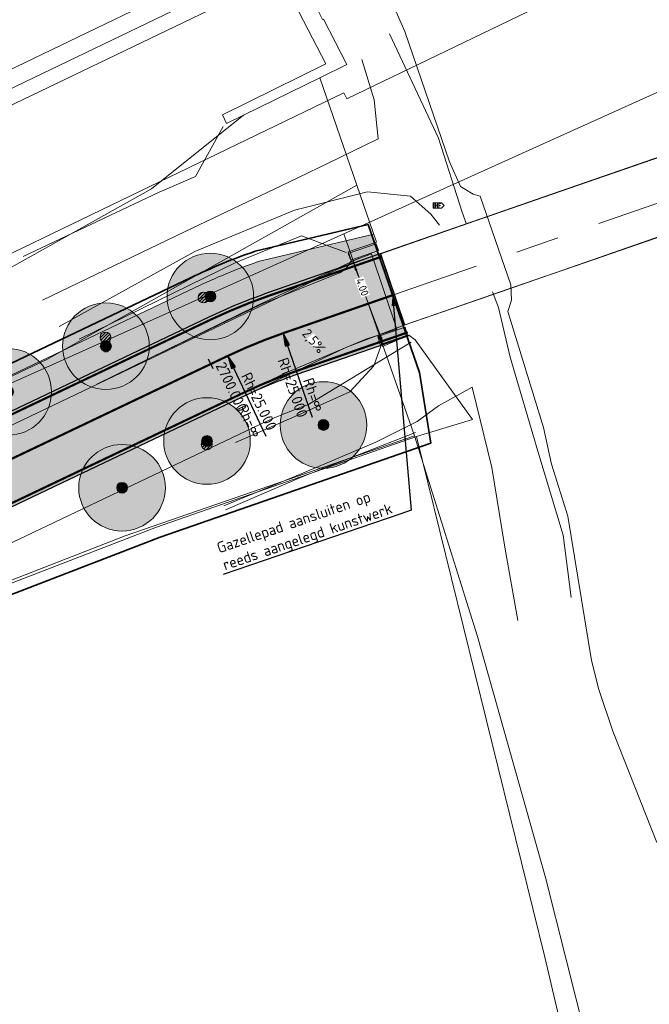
# Model space of a CAD drawing. Header units: metres. Extents: x 163543 to 168130, y 402678 to 405437.
# Tile 173 of 256: x 165169 to 165198, y 403719 to 403764. Entities that reach past the tile are written whole.
import ezdxf
from ezdxf import colors
from ezdxf.entities.mleader import LeaderData, LeaderLine
from ezdxf.math import Vec2, Vec3

# ---------------------------------------------------------------- set-up
doc = ezdxf.new("R2010")
doc.units = ezdxf.units.M
doc.linetypes.add('X-CA190022.004-UO-ALM_Assen$0$AM-AS', pattern=[16, 10, -2, 2, -2])
doc.linetypes.add('X-CA190022.004-UO-DWM_Snelfietsroute$0$1-2', pattern=[3, 0, -2, 1])
doc.layers.get('0').update_dxf_attribs({"lineweight": 25})
for name, color, linetype, lineweight in [('X-CA190022.004-UO-ALM_Assen$0$N-WE-AM-AS_WEG-G', 10, 'X-CA190022.004-UO-ALM_Assen$0$AM-AS', 25), ('X-CA190022.004-UO-ALM_Assen$0$N-WE-AM-KILOMETRERING-T25', 7, 'Continuous', 25), ('X-CA190022.004-UO-ALM_Assen$0$N-WE-AM-TANGENTPUNT-T25', 7, 'Continuous', 25), ('X-CA190022.004-UO-BGT_Ondergrond$0$GE_006_Watergrens_Grens_GEM', 253, 'Continuous', 9), ('X-CA190022.004-UO-BGT_Ondergrond$0$GE_251_SPRTrein_as_Lijn_GEM', 253, 'Continuous', 9), ('X-CA190022.004-UO-BGT_Ondergrond$0$GE_316_WGDFietspad_Vlak_GEM', 253, 'Continuous', 9), ('X-CA190022.004-UO-BGT_Ondergrond$0$GE_367_OWGBerm_groenvoorziening_grasenk_GEM', 253, 'Continuous', 9), ('X-CA190022.004-UO-BGT_Ondergrond$0$GE_471_BTDBouwland_Vlak_GEM', 253, 'Continuous', 9), ('X-CA190022.004-UO-BGT_Ondergrond$0$GE_479_BTDGroenvoorziening_grasenkruida_GEM', 253, 'Continuous', 9), ('X-CA190022.004-UO-BGT_Ondergrond$0$GE_504_WTDWaterloop_sloot_Vlak_GEM', 253, 'Continuous', 9), ('X-CA190022.004-UO-BGT_Ondergrond$0$GE_523_WTDGreppel_drogesloot_Vlak_GEM', 253, 'Continuous', 9), ('X-CA190022.004-UO-BGT_Ondergrond$0$GE_541_OWTOever_slootkant_Vlak_GEM', 253, 'Continuous', 9), ('X-CA190022.004-UO-BGT_Ondergrond$0$GE_701_OBDOverbrugging_dek_Vlak_GEM', 253, 'Continuous', 9), ('X-CA190022.004-UO-BGT_Ondergrond$0$GE_702_OBDOverbrugging_landhoofd_Vlak_GEM', 253, 'Continuous', 9), ('X-CA190022.004-UO-DTM inmeting_v0.1$0$B-ME-KW-KUNSTWERK_BRUG_FIETSBRUG-G', 170, 'Continuous', 18), ('X-CA190022.004-UO-DTM inmeting_v0.1$0$B-WE-GR-BOOM-S', 246, 'Continuous', 0), ('X-CA190022.004-UO-DTM inmeting_v0.1$0$B-WE-GW-TALUD_KRUIN-G', 246, 'Continuous', 0), ('X-CA190022.004-UO-DTM inmeting_v0.1$0$B-WE-GW-TALUD_TEEN-G', 246, 'Continuous', 0), ('X-CA190022.004-UO-DTM inmeting_v0.1$0$B-WE-GW-WATERGANG_BODEM-G', 246, 'Continuous', 0), ('X-CA190022.004-UO-DTM inmeting_v0.1$0$B-WE-IE-TERREINAFSCHEIDING_KUNSTMATIG_RASTERHEKWERK-G', 246, 'X-CA190022.004-UO-DTM inmeting_v0.1$0$IE-TERREINAFSCHEIDING-KUNSTMATIG-OPEN', 0), ('X-CA190022.004-UO-DTM inmeting_v0.1$0$B-WE-VH-VERHARDING_ASFALT-G', 246, 'Continuous', 0), ('X-CA190022.004-UO-DTM inmeting_v0.1$0$B-WE-VH-VERHARDING_BETON-G', 246, 'Continuous', 0), ('X-CA190022.004-UO-DTM inmeting_v0.1$0$B-XX-AL-INFORMATIEBORD-S', 246, 'Continuous', 0), ('X-CA190022.004-UO-DTM inmeting_v0.1$0$wegmeubilair', 246, 'Continuous', 0), ('X-CA190022.004-UO-DWM_Beplanting$0$B-WE-GR-BOOM-S AFKOMSTIG UIT BGT', 252, 'Continuous', 0), ('X-CA190022.004-UO-DWM_Beplanting$0$N-GV-GR-BOOM_SOLITAIR-G', 92, 'Continuous', 18), ('X-CA190022.004-UO-DWM_Beplanting$0$N-WE-GR-BOOM-S', 90, 'Continuous', 18), ('X-CA190022.004-UO-DWM_Snelfietsroute$0$N-WE-GW-BERM-G', 90, 'Continuous', 18), ('X-CA190022.004-UO-DWM_Snelfietsroute$0$N-WE-VH-KANTVERHARDING-G', 210, 'Continuous', 25), ('X-CA190022.004-UO-DWM_Snelfietsroute$0$N-WE-VW-MARKERING_LANGS_STREEP_12-G', 7, 'X-CA190022.004-UO-DWM_Snelfietsroute$0$1-2', 35), ('X-CA190022.004-UO-DWM_Snelfietsroute$0$N-WE-VW-MARKERING_LANGS_STREEP_DOORGETROKKEN_010-G', 7, 'Continuous', 0), ('X-CA190022.004-UO-GZM_Werkgrens_v0.2$0$N-WE-KG-GRENS_SYSTEEMGRENS-G', 7, 'X-CA190022.004-UO-GZM_Werkgrens_v0.2$0$KG-OG', 35), ('X-CA190022.004-UO-KAD_Percelen$0$B-WE-KG-GRENS_PERCEEL-GV', 150, 'Continuous', 9), ('X-CA190022.004-UO-TXT_Tekst 1op200$0$N-WE-VH-VERKANTING-G', 7, 'Continuous', 35), ('X-CA190022.004-UO-TXT_Tekst 1op200$0$N-WE-VH-VERKANTING-T18', 7, 'Continuous', 18), ('X-CA190022.004-UO-TXT_Tekst 1op200$0$X-XX-AL-AANKLEDING-M', 7, 'Continuous', 18), ('X-CA190022.004-UO-TXT_Tekst 1op200$0$X-XX-AL-T25- LEADER BOVENGRONDSE INFRA', 7, 'Continuous', 25)]:
    doc.layers.add(name, color=color, linetype=linetype, lineweight=lineweight)
doc.layers.add('X-CA190022.004-UO-ARC_Arcering$0$N-GV-GR-GRAS-A-200 GRASMENGSEL M1', color=62, linetype='Continuous', lineweight=18, transparency=0.5)
doc.layers.add('X-CA190022.004-UO-ARC_Arcering$0$N-WE-VH-VERHARDING_ASFALT_ROOD-A', color=232, linetype='Continuous', lineweight=0, transparency=0.5)
doc.layers.add('X-CA190022.004-UO-DWM_Beplanting$0$B-WE-GR-BOOM-S AFKOMSTIG UIT BOMENBESTAND GEMEENTE', color=252, linetype='Continuous')
doc.layers.add('X-CA190022.004-UO-DWM_Beplanting$0$N-GV-GR-GRAS-A-200', color=7, linetype='Continuous')
doc.styles.add('X-CA190022.004-UO-ALM_Assen$0$NLCS-ISO', font='NLCS-ISO.ttf')
doc.styles.add('X-CA190022.004-UO-TXT_Tekst 1op200$0$NLCS-ISO-M200-T18', font='NLCS-ISO.ttf', dxfattribs={"height": 0.36})
doc.styles.add('X-CA190022.004-UO-TXT_Tekst 1op200$0$NLCS-ISO-M200-T25', font='NLCS-ISO.ttf', dxfattribs={"height": 0.5})
doc.styles.add('X-CA190022.004-UO-TXT_Tekst 1op200$0$NLCS-ISO-M500-T18', font='NLCS-ISO.ttf', dxfattribs={"height": 0.9})
doc.linetypes.add('X-CA190022.004-UO-DTM inmeting_v0.1$0$IE-TERREINAFSCHEIDING-KUNSTMATIG-OPEN', pattern='A,7,-1.5,[67,NLCS.SHX,S=0.75,R=0,X=0,Y=0],-1.5', length=10)
doc.linetypes.add('X-CA190022.004-UO-GZM_Werkgrens_v0.2$0$KG-OG', pattern='A,5.5,-1.5,[2,NLCS.SHX,S=0.5,R=0,X=0,Y=0],-1.5', length=8.5)
doc.dimstyles.new('X-CA190022.004-UO-TXT_Tekst 1op200$0$NLCS-M200-T18-PIJL_L2_H1', dxfattribs={"dimscale": 0.2, "dimtxt": 2.5, "dimasz": 1.8, "dimexe": 2, "dimexo": 2, "dimgap": 0.7, "dimtad": 1, "dimzin": 0, "dimdsep": 46, "dimtxsty": 'X-CA190022.004-UO-TXT_Tekst 1op200$0$NLCS-ISO-M200-T18', "dimcen": 0, "dimdle": 2, "dimclrd": 256, "dimclre": 256, "dimclrt": 10, "dimadec": 1, "dimazin": 0, "dimtfac": 1, "dimtdec": 3, "dimtofl": 0, "dimtmove": 0, "dimatfit": 3, "dimfxl": 2, "dimfxlon": 1, "dimtfillclr": 256, "dimtolj": 1, "dimtzin": 0, "dimlwd": -1, "dimlwe": -1, "dimarcsym": 0})

# ---------------------------------------------------------------- blocks, each defined once
blk = doc.blocks.new('X-CA190022.004-UO-DTM inmeting_v0.1$0$boom')
h = blk.add_hatch()
h.set_pattern_fill('ANSI31', color=256, scale=0.13)
h.paths.add_polyline_path([(-1, 0, 1), (1, 0, 1)])
blk.add_circle((0, 0), 1)
blk = doc.blocks.new('X-CA190022.004-UO-DTM inmeting_v0.1$0$Brouwers informatiebord')
at = {"layer": 'X-CA190022.004-UO-DTM inmeting_v0.1$0$wegmeubilair', "color": 141}
for p, q in [((-0.56, 0.37), (-0.56, -0.38)), ((-0.33, -0.38), (-0.33, 0.37)), ((-0.33, 0.37), (0.04, -0.38)), ((0.04, -0.38), (0.04, 0.37)), ((0.28, 0.37), (0.28, -0.38)), ((0.28, 0.37), (0.64, 0.37)), ((0.28, 0), (0.58, 0))]:
    blk.add_line(p, q, dxfattribs=at)
blk.add_lwpolyline([(-0.76, -0.5), (0.74, -0.5), (1.24, 0), (0.74, 0.5), (-0.76, 0.5), (-0.76, -0.5)], dxfattribs=at)
blk = doc.blocks.new('X-CA190022.004-UO-DWM_Beplanting$0$SGR-BOOM_01-SO')
at = {"linetype": 'ByBlock', "lineweight": 18}
h = blk.add_hatch(color=0, dxfattribs=at)
h.dxf.hatch_style = 1
edge = h.paths.add_edge_path()
edge.add_arc((0, 0), 0.25, 0, 360)
at = {"color": 0, "linetype": 'ByBlock', "lineweight": 18}
for radius in [2, 0.25]:
    blk.add_circle((0, 0), radius, dxfattribs=at)
blk = doc.blocks.new('X-CA190022.004-UO-DWM_Beplanting$0$IMGEOBoom')
at = {"transparency": 33554457}
h = blk.add_hatch(color=256, dxfattribs=at)
h.dxf.hatch_style = 1
edge = h.paths.add_edge_path()
edge.add_arc((0, 0), 100, 0, 360)
edge = h.paths.add_edge_path(flags=17)
edge.add_arc((0, 0), 12.5, 0, 360)
h = blk.add_hatch()
h.set_pattern_fill('ANGLE', color=256)
h.set_pattern_definition([(0, (0, 0), (0, 6.985), [5.08, -1.905]), (90, (0, 0), (-6.985, 4e-16), [5.08, -1.905])])
edge = h.paths.add_edge_path(flags=17)
edge.add_arc((0, 0), 12.5, 0, 360)
at = {"layer": 'X-CA190022.004-UO-DWM_Beplanting$0$N-GV-GR-GRAS-A-200'}
h = blk.add_hatch(color=256, dxfattribs=at)
h.dxf.hatch_style = 1
edge = h.paths.add_edge_path(flags=17)
edge.add_arc((0, 0), 12.5, 0, 360)
at = {"xscale": 50, "yscale": 50, "zscale": 50}
blk.add_blockref('X-CA190022.004-UO-DWM_Beplanting$0$SGR-BOOM_01-SO', (0, 0), dxfattribs=at)
blk = doc.blocks.new('X-CA190022.004-UO-DWM_Beplanting$0$sfr nieuwe boom')
at = {"layer": 'X-CA190022.004-UO-DWM_Beplanting$0$N-GV-GR-BOOM_SOLITAIR-G', "transparency": 33554470}
h = blk.add_hatch(color=256, dxfattribs=at)
h.dxf.hatch_style = 1
edge = h.paths.add_edge_path()
edge.add_arc((0, 0), 2, 0, 360)
at = {"layer": 'X-CA190022.004-UO-DWM_Beplanting$0$N-GV-GR-BOOM_SOLITAIR-G'}
h = blk.add_hatch(color=256, dxfattribs=at)
h.dxf.hatch_style = 1
edge = h.paths.add_edge_path()
edge.add_arc((0, 0), 0.25, 0, 360)
for radius in [2, 0.25]:
    blk.add_circle((0, 0), radius, dxfattribs=at)
blk = doc.blocks.new('X-CA190022.004-UO-ALM_Assen$0$SVH-RANDVERHARDING-SO')
at = {"color": 0}
for p, q in [((-0.6, 3.5), (0.6, 3.5)), ((0, 0), (-0.6, 3.5)), ((-0.4, 3.5), (0.4, 3.5)), ((0, 0.7), (-0.4, 3.5)), ((-0.2, 3.5), (0.2, 3.5)), ((0, 1.75), (-0.2, 3.5)), ((0.6, 3.5), (0, 0)), ((0.4, 3.5), (0, 0.7)), ((0.2, 3.5), (0, 1.75))]:
    blk.add_line(p, q, dxfattribs=at)
blk = doc.blocks.new('*D850')
at = {"layer": 'X-CA190022.004-UO-TXT_Tekst 1op200$0$X-XX-AL-AANKLEDING-M', "transparency": 16777216}
for p, q in [((165184.577, 403753.145), (165184.201, 403753.006)), ((165184.701, 403752.807), (165184.795, 403752.553)), ((165185.836, 403749.73), (165185.178, 403751.514)), ((165185.961, 403749.392), (165185.586, 403749.253))]:
    blk.add_line(p, q, dxfattribs=at)
blk.add_solid([(165185.893, 403749.75), (165185.78, 403749.709), (165185.961, 403749.392)], dxfattribs=at)
at = {"layer": 'X-CA190022.004-UO-TXT_Tekst 1op200$0$X-XX-AL-AANKLEDING-M', "transparency": 16777216, "insert": (165184.986, 403752.034), "char_height": 0.36, "attachment_point": 5, "rotation": 290.2508, "style": 'X-CA190022.004-UO-TXT_Tekst 1op200$0$NLCS-ISO-M200-T18', "bg_fill": 3, "box_fill_scale": 1.1, "bg_fill_color": 256, "bg_fill_true_color": 13158600, "bg_fill_transparency": 0}
blk.add_mtext('\\A1;4.00', dxfattribs=at)
at = {"layer": 'X-CA190022.004-UO-TXT_Tekst 1op200$0$X-XX-AL-AANKLEDING-M', "transparency": 16777216}
blk.add_solid([(165184.757, 403752.828), (165184.645, 403752.786), (165184.577, 403753.145)], dxfattribs=at)
blk = doc.blocks.new('*U126')
blk.add_solid([(2.5, 0.9), (2.5, 0), (-1.457, 0)])

msp = doc.modelspace()

# ---------------------------------------------------------------- hatches: boundary and pattern name
at = {"layer": 'X-CA190022.004-UO-ARC_Arcering$0$N-GV-GR-GRAS-A-200 GRASMENGSEL M1'}
h = msp.add_hatch(dxfattribs=at)
h.set_pattern_fill('AGR-GRAS_02-SO', color=256, scale=0.1, pattern_type=2)
h.set_pattern_definition([(0, (0, 0), (1, 1), [0.25, -0.75]), (0, (0.55, 0.6), (1, 1), [0.25, -0.75]), (90, (0.1, 0.35), (-1, 1), [0.25, -0.75]), (90, (0.5, 0.7), (-1, 1), [0.25, -0.75]), (45, (0.2, 0.7), (0, 1), [0.25, -1.164213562]), (135, (0.55, 0), (-1, 0), [0.25, -1.164213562]), (26.5650512, (0.25, 0.3), (1, 4e-10), [0.25, -1.986067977]), (26.5650512, (0.7, 0.8), (1, 4e-10), [0.25, -1.986067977]), (63.43494882, (0.7, 0), (5e-11, 1), [0.25, -1.986067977]), (63.43494882, (0.25, 0.45), (5e-11, 1), [0.25, -1.986067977]), (63.43494882, (0.6, 0.2), (5e-11, 1), [0.25, -1.986067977]), (116.5650512, (0, 0.55), (-4e-10, 1), [0.25, -1.986067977]), (153.43494882, (0.2, 0.15), (-1, 5e-11), [0.25, -1.986067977])])
h.paths.add_polyline_path([(165052.178, 403690.365), (165120.562, 403723.337), (165177.912, 403750.66, -0.027628), (165180.67, 403751.792), (165185.737, 403753.551), (165185.423, 403754.457), (165180.178, 403753.209, 0.027628), (165177.266, 403752.014), (165119.914, 403724.69), (165051.526, 403691.716), (164927.835, 403632.076), (164894.694, 403616.096), (164821.894, 403580.995, 0.136189), (164810.434, 403570.944, -0.043517), (164808.123, 403568.009), (164809.216, 403566.982, 0.043517), (164811.688, 403570.122, -0.136189), (164822.545, 403579.644), (164895.346, 403614.745), (164928.487, 403630.725)])
at = {"layer": 'X-CA190022.004-UO-ARC_Arcering$0$N-WE-VH-VERHARDING_ASFALT_ROOD-A'}
h = msp.add_hatch(color=256, dxfattribs=at)
h.dxf.hatch_style = 1
h.paths.add_polyline_path([(165179.632, 403747.049, -0.027628), (165181.982, 403748.013), (165187.049, 403749.772), (165185.737, 403753.551), (165180.67, 403751.792, 0.027628), (165177.912, 403750.66), (165163.758, 403743.917), (165165.479, 403740.306)])

# ---------------------------------------------------------------- linework, layer by layer
at = {"layer": 'X-CA190022.004-UO-ALM_Assen$0$N-WE-AM-AS_WEG-G', "linetype": 'X-CA190022.004-UO-ALM_Assen$0$AM-AS', "lineweight": 18, "flags": 128}
msp.add_lwpolyline([(163996.334, 403048.708), (164190.428, 403269.702, -0.042486), (164203.13, 403281.901, -0.059508), (164394.91, 403402.509, 0.004627), (164427.609, 403418.376, -0.157573), (164448.898, 403421.56, 0.154381), (164469.795, 403424.552), (164600.315, 403487.369, -0.209691), (164620.389, 403488.075, 0.209331), (164640.431, 403488.767), (164764.018, 403548.037, -0.149301), (164778.457, 403550.23, 0.1997), (164797.071, 403554.955), (164807.437, 403562.718, 0.087199), (164813.361, 403569.026, -0.136187), (164823.414, 403577.842), (165121.427, 403721.534), (165178.772, 403748.854, -0.027628), (165181.326, 403749.902), (165206.702, 403758.712, -0.228175), (165222.216, 403756.927, 0.262526), (165239.877, 403756.048), (165316.357, 403794.295, -0.002956), (165321.66, 403796.908), (165454.676, 403861.474, 0.23372), (165465.542, 403875.483), (165466.039, 403877.93, -0.138247), (165476.467, 403898.194), (165483.323, 403905.54), (165502.013, 403925.318, 0.002701), (165511.627, 403935.531), (165520.324, 403945.455), (165525.692, 403951.366), (165530.615, 403956.367, -0.067804), (165540.386, 403964.278), (165579.008, 403987.566, 0.233996), (165587.607, 404001.027, -0.257888), (165597.631, 404015.262), (165668.806, 404049.862, 0.124118), (165680.965, 404060.093), (165692.91, 404076.671, -0.330379), (165732.646, 404089.323, 0.184611), (165745.492, 404089.775), (165892.325, 404151.907, 0.025067), (165914.878, 404162.813, -0.010717), (165924.387, 404167.754), (166007.57, 404208.726, -0.019073), (166018.017, 404213.386, -0.104113), (166035.06, 404216.38), (166071.364, 404215.162, 0.120943), (166079.763, 404216.927), (166253.115, 404300.212, 0.13702), (166261.203, 404307.309, -0.137066), (166269.294, 404314.407), (166458.055, 404405.053, -0.054959), (166465.293, 404407.596), (166474.012, 404409.62, 0.055121), (166477.744, 404410.933), (166509.846, 404426.374, 0.067066), (166514.307, 404429.311, -0.067277), (166518.783, 404432.256), (166556.669, 404450.44, -0.017321), (166566.185, 404454.609, 0.016602), (166575.312, 404458.591), (166597.751, 404469.282, 0.132978), (166635.089, 404501.312, -0.040273), (166645.175, 404513.84), (166648.196, 404517.029, -0.072027), (166677.02, 404539.8), (166677.246, 404539.931, -0.089333), (166717.817, 404554.586), (166734.29, 404557.387, 0.162804), (166748.275, 404564.868, -0.09225), (166757.883, 404571.874), (166814.895, 404599.135, -0.032371), (166817.296, 404600.098), (166825.54, 404602.798, 0.083096), (166832.851, 404606.627, -0.051041), (166841.551, 404611.916), (166891.289, 404635.589, -0.108035), (166898.777, 404637.334), (166928.242, 404637.739, 0.209269), (166941.385, 404643.709, -0.026762), (166980.536, 404682.861, -0.026198), (167007.229, 404704.425, -0.019993), (167033.13, 404721.66), (167034.933, 404722.758, -0.028502), (167071.485, 404742.263), (167095.887, 404753.549, 0.061079), (167112.435, 404763.813, -0.01638), (167116.342, 404766.748), (167122.496, 404771.065, -0.093473), (167132.24, 404775.479), (167140.621, 404777.52, -0.056178), (167157.198, 404779.63), (167189.731, 404780.099, -0.091291), (167196.158, 404779.011), (167222.307, 404769.473, 0.203837), (167236.378, 404770.212, 0.017826), (167328.832, 404819.552), (167395.677, 404858.349, 0.031256), (167406.067, 404865.281), (167511.469, 404945.55)], format="xyb", dxfattribs=at)
at = {"layer": 'X-CA190022.004-UO-ALM_Assen$0$N-WE-AM-KILOMETRERING-T25', "linetype": 'Continuous', "lineweight": 25}
msp.add_line((165178.103, 403748.259), (165177.888, 403748.71), dxfattribs=at)
at = {"layer": 'X-CA190022.004-UO-ALM_Assen$0$N-WE-AM-TANGENTPUNT-T25', "linetype": 'Continuous', "lineweight": 25}
for p, q in [((165181.326, 403749.902), (165182.67, 403746.029)), ((165178.772, 403748.854), (165180.535, 403745.153))]:
    msp.add_line(p, q, dxfattribs=at)
at = {"layer": 'X-CA190022.004-UO-BGT_Ondergrond$0$GE_006_Watergrens_Grens_GEM'}
for p, q in [((165186.203, 403765.532), (165186.95, 403763.832)), ((165186.95, 403763.832), (165189.015, 403757.824)), ((165189.015, 403757.824), (165189.521, 403756.686)), ((165189.521, 403756.686), (165190.107, 403756.327)), ((165190.107, 403756.327), (165190.43, 403756.233)), ((165190.43, 403756.233), (165191.836, 403752.133)), ((165191.836, 403752.133), (165191.865, 403751.423)), ((165191.865, 403751.423), (165191.71, 403750.902)), ((165191.71, 403750.902), (165193.349, 403745.544)), ((165193.349, 403745.544), (165193.72, 403743.858)), ((165193.72, 403743.858), (165194.478, 403741.459)), ((165194.478, 403741.459), (165195.569, 403734.783)), ((165195.569, 403734.783), (165195.903, 403733.452)), ((165195.903, 403733.452), (165196.549, 403731.52)), ((165196.549, 403731.52), (165198.589, 403726.375))]:
    msp.add_line(p, q, dxfattribs=at)
at = {"layer": 'X-CA190022.004-UO-BGT_Ondergrond$0$GE_251_SPRTrein_as_Lijn_GEM'}
for p, q in [((164922.317, 403643.446), (165180.722, 403767.858)), ((165151.959, 403753.103), (165181.248, 403767.216)), ((164922.966, 403642.107), (165181.36, 403766.492))]:
    msp.add_line(p, q, dxfattribs=at)
at = {"layer": 'X-CA190022.004-UO-BGT_Ondergrond$0$GE_316_WGDFietspad_Vlak_GEM', "flags": 128}
for points in [[(165202.63, 403755.706), (165194.848, 403753.018), (165192.101, 403752.069), (165186.921, 403750.28), (165185.821, 403753.58), (165190.8, 403755.308), (165193.719, 403756.321), (165201.987, 403759.192), (165206.213, 403760.659), (165207.345, 403757.335), (165202.63, 403755.706)], [(165185.719, 403749.815), (165184.231, 403749.24), (165122.291, 403719.73), (165053.915, 403686.762), (165052.461, 403689.781), (165132.711, 403728.4), (165183.831, 403752.85), (165184.537, 403753.109), (165185.821, 403753.58), (165186.921, 403750.28), (165185.719, 403749.815)]]:
    msp.add_lwpolyline(points, dxfattribs=at)
at = {"layer": 'X-CA190022.004-UO-BGT_Ondergrond$0$GE_367_OWGBerm_groenvoorziening_grasenk_GEM', "flags": 128}
for points in [[(164932.953, 403634.789), (165023.639, 403678.975), (165070.999, 403701.067), (165132.581, 403730.701), (165170.417, 403748.692), (165184.73, 403756.741), (165185.637, 403754.111), (165184.335, 403753.662), (165184.537, 403753.109)], [(165184.537, 403753.109), (165183.831, 403752.85), (165132.711, 403728.4), (165052.461, 403689.781), (164928.718, 403630.232), (164889.73, 403611.47), (164818.92, 403577.18), (164816.029, 403574.659)], [(165122.937, 403717.713), (165094.402, 403704.045), (165032.278, 403674.165), (165005.531, 403661.522), (164948.23, 403634.27), (164926.832, 403623.885), (164907.381, 403614.3), (164900.508, 403610.843), (164898.003, 403609.583), (164897.083, 403611.142), (164930.224, 403627.122), (165053.915, 403686.762), (165122.291, 403719.73), (165184.231, 403749.24), (165185.719, 403749.815), (165185.922, 403749.29), (165187.126, 403749.813), (165187.419, 403749.59), (165190.069, 403745.923), (165187.491, 403745.125), (165175.482, 403740.948), (165156.764, 403733.73), (165124.503, 403718.459), (165122.937, 403717.713)]]:
    msp.add_lwpolyline(points, dxfattribs=at)
at = {"layer": 'X-CA190022.004-UO-BGT_Ondergrond$0$GE_471_BTDBouwland_Vlak_GEM', "flags": 128}
for points in [[(165032.278, 403674.165), (165094.402, 403704.045), (165122.937, 403717.713), (165135.997, 403688.925), (165137.32, 403689.851), (165124.503, 403718.459), (165156.764, 403733.73), (165175.482, 403740.948), (165187.491, 403745.125), (165193.408, 403721.084)], [(165193.408, 403721.084), (165201.638, 403686.012)]]:
    msp.add_lwpolyline(points, dxfattribs=at)
at = {"layer": 'X-CA190022.004-UO-BGT_Ondergrond$0$GE_479_BTDGroenvoorziening_grasenkruida_GEM', "flags": 128}
msp.add_lwpolyline([(165109.314, 403736.957), (165117.741, 403740.649), (165125.567, 403744.508), (165142.593, 403752.369), (165152.071, 403757.191), (165161.607, 403761.585), (165168.572, 403764.795), (165180.341, 403769.32), (165175.251, 403766.89), (165175.461, 403766.52), (165180.027, 403768.68), (165183.301, 403762.34), (165178.531, 403759.99), (165178.711, 403759.59), (165179.499, 403759.977), (165175.248, 403756.565), (165165.796, 403751.286), (165153.183, 403744.785), (165140.863, 403739.379), (165126.643, 403733.456), (165111.056, 403725.266)], dxfattribs=at)
at = {"layer": 'X-CA190022.004-UO-BGT_Ondergrond$0$GE_504_WTDWaterloop_sloot_Vlak_GEM', "flags": 128}
msp.add_lwpolyline([(165198.589, 403726.375), (165196.549, 403731.52), (165195.903, 403733.452), (165195.569, 403734.783), (165194.478, 403741.459), (165193.72, 403743.858), (165193.349, 403745.544), (165191.71, 403750.902), (165191.865, 403751.423), (165191.836, 403752.133), (165190.43, 403756.233), (165190.107, 403756.327), (165189.521, 403756.686), (165189.015, 403757.824), (165186.95, 403763.832), (165186.203, 403765.532), (165182.411, 403771.154), (165181.703, 403772.556), (165181.42, 403773.55), (165181.432, 403774.654), (165181.749, 403775.66), (165182.373, 403776.269), (165181.19, 403779.143), (165174.934, 403794.346)], dxfattribs=at)
at = {"layer": 'X-CA190022.004-UO-BGT_Ondergrond$0$GE_523_WTDGreppel_drogesloot_Vlak_GEM', "flags": 128}
for points in [[(165001.831, 403672.039), (165024.063, 403683.223), (165040.311, 403690.831), (165057.968, 403699.568), (165073.422, 403707.311), (165091.545, 403716.181), (165105.59, 403722.447), (165111.056, 403725.266), (165126.643, 403733.456), (165140.863, 403739.379), (165153.183, 403744.785), (165165.796, 403751.286), (165175.248, 403756.565), (165179.499, 403759.977), (165183.018, 403761.706), (165184.73, 403756.741)], [(165184.73, 403756.741), (165170.417, 403748.692), (165132.581, 403730.701), (165070.999, 403701.067), (165023.639, 403678.975), (164932.953, 403634.789)]]:
    msp.add_lwpolyline(points, dxfattribs=at)
at = {"layer": 'X-CA190022.004-UO-BGT_Ondergrond$0$GE_541_OWTOever_slootkant_Vlak_GEM', "flags": 128}
for points in [[(165182.373, 403776.269), (165181.749, 403775.66), (165181.432, 403774.654), (165181.42, 403773.55), (165181.703, 403772.556), (165182.411, 403771.154), (165186.203, 403765.532), (165186.95, 403763.832), (165189.015, 403757.824), (165189.521, 403756.686), (165190.107, 403756.327), (165190.43, 403756.233), (165191.836, 403752.133), (165191.865, 403751.423), (165191.71, 403750.902), (165193.349, 403745.544), (165193.72, 403743.858), (165194.478, 403741.459), (165195.569, 403734.783), (165195.903, 403733.452), (165196.549, 403731.52), (165198.589, 403726.375)], [(165201.638, 403686.012), (165193.408, 403721.084), (165187.491, 403745.125), (165190.069, 403745.923), (165187.419, 403749.59), (165187.126, 403749.813), (165185.922, 403749.29), (165185.719, 403749.815), (165186.921, 403750.28), (165185.821, 403753.58), (165184.537, 403753.109), (165184.335, 403753.662), (165185.637, 403754.111), (165184.73, 403756.741), (165183.018, 403761.706), (165184.265, 403762.318), (165183.186, 403764.408)]]:
    msp.add_lwpolyline(points, dxfattribs=at)
at = {"layer": 'X-CA190022.004-UO-BGT_Ondergrond$0$GE_701_OBDOverbrugging_dek_Vlak_GEM', "flags": 128}
msp.add_lwpolyline([(165207.345, 403757.335), (165202.63, 403755.706), (165192.101, 403752.069), (165191.826, 403751.974), (165186.921, 403750.28), (165185.821, 403753.58), (165190.8, 403755.308), (165201.987, 403759.192), (165206.213, 403760.659), (165207.345, 403757.335)], dxfattribs=at)
at = {"layer": 'X-CA190022.004-UO-BGT_Ondergrond$0$GE_702_OBDOverbrugging_landhoofd_Vlak_GEM', "flags": 128}
msp.add_lwpolyline([(165183.018, 403761.706), (165179.499, 403759.977), (165178.711, 403759.59), (165178.531, 403759.99), (165183.301, 403762.34), (165180.027, 403768.68), (165175.461, 403766.52), (165175.251, 403766.89), (165180.341, 403769.32), (165180.589, 403769.438), (165181.232, 403768.193), (165181.963, 403766.776), (165182.673, 403765.402), (165182.659, 403765.395), (165183.148, 403764.389), (165183.186, 403764.408), (165184.265, 403762.318), (165183.018, 403761.706)], dxfattribs=at)
at = {"layer": 'X-CA190022.004-UO-DTM inmeting_v0.1$0$B-ME-KW-KUNSTWERK_BRUG_FIETSBRUG-G'}
for points in [[(165206.204, 403760.615, 9.242), (165200.542, 403758.659, 9.334), (165195.76, 403757.018, 9.36), (165190.21, 403755.091, 9.331), (165185.837, 403753.562, 9.249)], [(165207.335, 403757.322, 9.239), (165201.64, 403755.4, 9.294), (165196.89, 403753.74, 9.334), (165191.331, 403751.796, 9.322), (165186.946, 403750.29, 9.25)], [(165185.837, 403753.562, 9.249), (165186.946, 403750.29, 9.25)]]:
    msp.add_polyline3d(points, dxfattribs=at)
at = {"layer": 'X-CA190022.004-UO-DTM inmeting_v0.1$0$B-WE-GW-TALUD_KRUIN-G'}
for points in [[(165169.333, 403753.451, 9.721), (165175.612, 403756.419, 9.53), (165177.283, 403757.142, 9.356), (165178.566, 403759.449, 9.428)], [(165184.233, 403753.625, 8.976), (165182.177, 403754.395, 8.756), (165179.141, 403753.176, 8.877), (165171.917, 403749.625, 8.854)], [(165179.132, 403744.856, 9.054), (165182.111, 403746.17, 9.015), (165184.403, 403747.197, 9.045), (165185.515, 403748.403, 9.063), (165185.835, 403749.309, 9.169)], [(165190.963, 403743.705, 7.941), (165190.064, 403747.417, 7.897)], [(165190.963, 403743.705, 7.941), (165191.565, 403740.028, 8.016), (165192.165, 403736.627, 7.973)]]:
    msp.add_polyline3d(points, dxfattribs=at)
at = {"layer": 'X-CA190022.004-UO-DTM inmeting_v0.1$0$B-WE-GW-TALUD_TEEN-G'}
for points in [[(165186.24, 403763.731, 7.016), (165188.495, 403758.914, 7.059), (165189.589, 403755.501, 7.031)], [(165189.799, 403754.947, 6.862), (165189.589, 403755.501, 6.862)], [(165191.265, 403751.09, 6.862), (165190.993, 403751.807, 6.862)], [(165194.621, 403737.69, 6.979), (165194.265, 403740.579, 6.911), (165193.085, 403744.46, 6.947), (165191.812, 403748.802, 6.884), (165191.265, 403751.09, 6.862)], [(165178.59, 403741.924, 8.235), (165182.344, 403743.488, 8.168), (165185.607, 403744.864, 8.072), (165187.517, 403745.831, 8.06), (165188.508, 403746.551, 8.069), (165190.064, 403747.417, 7.897)]]:
    msp.add_polyline3d(points, dxfattribs=at)
at = {"layer": 'X-CA190022.004-UO-DTM inmeting_v0.1$0$B-WE-GW-WATERGANG_BODEM-G'}
for points in [[(165170.22, 403751.424, 8.403), (165176.806, 403754.602, 8.245), (165181.557, 403756.858, 8.22), (165183.919, 403758.001, 8.192), (165185.718, 403758.888, 7.816), (165185.534, 403760.683, 7.684), (165184.966, 403762.553, 7.548)], [(165170.981, 403750.214, 8.437), (165177.258, 403753.67, 8.285), (165181.847, 403755.579, 8.119), (165185.217, 403756.44, 8.141), (165187.213, 403756.235, 7.656), (165188.152, 403755.404, 7.526), (165188.541, 403754.895, 7.431)]]:
    msp.add_polyline3d(points, dxfattribs=at)
at = {"layer": 'X-CA190022.004-UO-DTM inmeting_v0.1$0$B-WE-IE-TERREINAFSCHEIDING_KUNSTMATIG_RASTERHEKWERK-G'}
for p, q in [((165182.241, 403743.277, 8.142), (165187.447, 403745.316, 8.043)), ((165178.665, 403741.74, 8.26), (165182.241, 403743.277, 8.142))]:
    msp.add_line(p, q, dxfattribs=at)
at = {"layer": 'X-CA190022.004-UO-DTM inmeting_v0.1$0$B-WE-VH-VERHARDING_ASFALT-G'}
for points in [[(165185.402, 403753.562, 9.24), (165184.448, 403753.22, 9.169), (165184.231, 403752.878, 9.149), (165183.974, 403752.71, 9.136), (165180.295, 403751.226, 9.113), (165175.46, 403748.888, 9.106)], [(165186.584, 403750.086, 9.228), (165185.402, 403753.562, 9.24)], [(165184.808, 403753.349, 9.208), (165180.069, 403751.157, 9.107), (165172.723, 403747.553, 9.076)], [(165186.584, 403750.086, 9.228), (165185.154, 403749.626, 9.155), (165181.447, 403748.068, 9.125), (165176.842, 403745.873, 9.117)]]:
    msp.add_polyline3d(points, dxfattribs=at)
at = {"layer": 'X-CA190022.004-UO-DTM inmeting_v0.1$0$B-WE-VH-VERHARDING_BETON-G'}
for points in [[(165185.625, 403754.037, 9.342), (165185.733, 403753.727, 9.337), (165184.462, 403753.279, 9.319), (165184.329, 403753.592, 9.308)], [(165187.076, 403749.82, 9.325), (165186.968, 403750.181, 9.324), (165185.702, 403749.749, 9.262), (165185.806, 403749.389, 9.215)]]:
    msp.add_polyline3d(points, close=True, dxfattribs=at)
msp.add_polyline3d([(165185.813, 403753.556, 9.248), (165186.936, 403750.282, 9.251)], dxfattribs=at)
at = {"layer": 'X-CA190022.004-UO-DWM_Snelfietsroute$0$N-WE-GW-BERM-G', "flags": 128}
for points in [[(164803.319, 403564.007), (164805.339, 403565.519, 0.087199), (164810.434, 403570.944, -0.136189), (164821.894, 403580.995), (164894.694, 403616.096), (164927.835, 403632.076), (165051.526, 403691.716), (165119.914, 403724.69), (165177.266, 403752.014, -0.027628), (165180.178, 403753.209), (165185.509, 403754.477)], [(164807.522, 403558.409), (164809.535, 403559.916, 0.087199), (164816.289, 403567.107, -0.136189), (164824.934, 403574.689), (164897.734, 403609.791), (164930.876, 403625.771), (165054.566, 403685.411), (165122.939, 403718.377), (165180.277, 403745.695, -0.027628), (165182.474, 403746.596), (165187.245, 403749.496)]]:
    msp.add_lwpolyline(points, format="xyb", dxfattribs=at)
at = {"layer": 'X-CA190022.004-UO-DWM_Snelfietsroute$0$N-WE-VH-KANTVERHARDING-G', "flags": 128}
for points in [[(164809.216, 403566.982, 0.043517), (164811.688, 403570.122, -0.136189), (164822.545, 403579.644), (164895.346, 403614.745), (164928.487, 403630.725), (165052.178, 403690.365), (165120.562, 403723.337), (165177.912, 403750.66, -0.027628), (165180.67, 403751.792), (165185.737, 403753.551)], [(165165.479, 403740.306), (165179.632, 403747.049, -0.027628), (165181.982, 403748.013), (165187.049, 403749.772)]]:
    msp.add_lwpolyline(points, format="xyb", dxfattribs=at)
for points in [[(165185.737, 403753.551), (165185.821, 403753.58)], [(165187.049, 403749.772), (165187.133, 403749.801)]]:
    msp.add_lwpolyline(points, dxfattribs=at)
at = {"layer": 'X-CA190022.004-UO-DWM_Snelfietsroute$0$N-WE-VW-MARKERING_LANGS_STREEP_12-G', "linetype": 'X-CA190022.004-UO-DWM_Snelfietsroute$0$1-2', "const_width": 0.1, "flags": 128}
msp.add_lwpolyline([(164831.945, 403581.956), (164896.214, 403612.944), (164929.355, 403628.924), (165053.046, 403688.564), (165121.427, 403721.534), (165178.772, 403748.854, -0.027628), (165181.326, 403749.902), (165186.393, 403751.662)], format="xyb", dxfattribs=at)
at = {"layer": 'X-CA190022.004-UO-DWM_Snelfietsroute$0$N-WE-VW-MARKERING_LANGS_STREEP_DOORGETROKKEN_010-G', "const_width": 0.1, "flags": 128}
for points in [[(164809.326, 403566.88, 0.043517), (164811.814, 403570.04, -0.136189), (164822.61, 403579.508), (164895.411, 403614.61), (164928.552, 403630.59), (165052.243, 403690.23), (165120.627, 403723.202), (165177.976, 403750.525, -0.027628), (165180.719, 403751.65), (165185.787, 403753.409)], [(164812.023, 403564.347, 0.043517), (164814.909, 403568.012, -0.136189), (164824.217, 403576.176), (164897.018, 403611.277), (164930.159, 403627.257), (165053.85, 403686.897), (165122.226, 403719.865), (165179.567, 403747.184, -0.027628), (165181.933, 403748.155), (165187, 403749.914)]]:
    msp.add_lwpolyline(points, format="xyb", dxfattribs=at)
for points in [[(165185.787, 403753.409), (165185.87, 403753.438)], [(165187, 403749.914), (165187.084, 403749.943)]]:
    msp.add_lwpolyline(points, dxfattribs=at)
at = {"layer": 'X-CA190022.004-UO-GZM_Werkgrens_v0.2$0$N-WE-KG-GRENS_SYSTEEMGRENS-G', "ltscale": 0.2, "flags": 128}
msp.add_lwpolyline([(164202.447, 403276.261, -0.007014), (164204.684, 403278.194), (164207.732, 403280.631), (164216.351, 403287.471), (164219.004, 403289.434), (164219.375, 403289.729), (164237.184, 403303.185), (164244.587, 403308.605), (164248.73, 403311.638), (164253.977, 403315.367), (164261.175, 403320.48), (164269.682, 403326.324), (164277.478, 403331.538), (164300.139, 403346.153), (164322.964, 403359.926), (164334.073, 403366.292), (164351.665, 403375.797), (164373.742, 403387.55), (164399.95, 403400.464), (164429.28, 403414.743), (164430.124, 403415.141), (164430.948, 403415.506), (164431.777, 403415.846), (164432.615, 403416.161), (164433.462, 403416.453), (164434.316, 403416.72), (164435.176, 403416.962), (164436.043, 403417.179), (164436.306, 403417.259, -0.099821), (164451.982, 403417.179, 0.131087), (164471.53, 403420.948), (164482.533, 403426.243), (164490.693, 403418.8), (164492.586, 403419.707), (164495.404, 403416.53, -0.0101), (164498.074, 403413.536), (164499.385, 403412.005), (164502.276, 403408.653), (164509.274, 403412.948), (164511.768, 403416.461), (164509.186, 403420.201, -0.175036), (164509.321, 403422.135, -0.180129), (164510.517, 403423.431), (164518.825, 403427.315), (164545.03, 403439.927), (164571.695, 403452.754), (164577.955, 403456.064), (164591.472, 403464.142), (164595.446, 403466.159), (164599.431, 403468.182), (164600.854, 403468.863), (164605.94, 403471.242), (164622.016, 403477.758), (164627.273, 403479.889), (164631.947, 403481.905), (164633.267, 403482.539, 0.084778), (164642.609, 403485.38), (164759.332, 403541.386), (164770.974, 403544.815), (164773.272, 403545.397), (164787.887, 403542.29), (164789.899, 403542.38), (164793.252, 403543.048), (164800.24, 403546.814), (164803.671, 403549.366), (164804.774, 403550.36), (164806.983, 403547.387), (164807.907, 403546.199), (164811.87, 403549.281), (164810.953, 403550.46), (164809.512, 403552.406), (164808.343, 403553.575), (164810.024, 403555.089), (164807.827, 403558.012), (164809.834, 403559.516, 0.087199), (164816.707, 403566.833, -0.136189), (164825.151, 403574.239), (164897.952, 403609.34), (164931.093, 403625.32), (165054.784, 403684.96), (165123.155, 403717.926), (165148.566, 403730.033), (165175.654, 403740.478), (165188.146, 403744.824), (165187.632, 403748.092), (165185.258, 403754.932), (165180.038, 403753.689, 0.027846), (165177.051, 403752.466), (165119.698, 403725.141), (165051.309, 403692.167), (164927.618, 403632.527), (164894.477, 403616.547), (164821.676, 403581.445, 0.136189), (164810.016, 403571.218, -0.087199), (164805.039, 403565.919), (164803.02, 403564.408), (164799.415, 403569.204), (164798.615, 403568.604), (164797.815, 403568.006), (164797.216, 403568.806), (164793.371, 403565.926), (164793.97, 403565.126), (164792.376, 403563.932), (164795.885, 403559.064, -0.201548), (164780.097, 403554.057, 0.075656), (164771.169, 403553.982, -0.009755), (164764.075, 403552.536), (164754.286, 403547.799), (164747.474, 403544.606), (164708.34, 403525.583), (164686.218, 403515.365), (164675.148, 403509.865), (164663.524, 403504.258), (164644.327, 403495.071), (164639.493, 403492.723), (164638.201, 403492.127, -0.201818), (164621.846, 403491.8, 0.209498), (164598.58, 403490.973), (164556.157, 403470.566), (164536.299, 403461.008), (164516.318, 403451.408), (164508.232, 403447.512), (164500.187, 403443.642), (164497.203, 403443.008), (164495.09, 403442.274, 0.130794), (164492.913, 403444.811), (164488.435, 403447.885), (164494.899, 403449.835), (164490.315, 403452.233), (164484.484, 403450.597, -0.076427), (164479.748, 403454.723), (164478.799, 403455.857), (164474.918, 403452.962), (164457.343, 403473.566), (164451.257, 403468.374), (164465.519, 403451.653, -0.484297), (164464.817, 403448.113), (164461.416, 403446.394), (164463.893, 403441.77), (164464.916, 403439.614), (164433.017, 403424.683, 0.05166), (164425.3, 403421.703), (164396.431, 403407.648), (164370.094, 403394.67), (164347.884, 403382.848), (164330.182, 403373.283), (164318.908, 403366.822), (164295.903, 403352.941), (164273.086, 403338.225), (164265.193, 403332.947), (164256.594, 403327.039), (164249.344, 403321.888), (164244.05, 403318.127), (164239.86, 403315.06), (164232.409, 403309.604), (164214.476, 403296.054), (164201.289, 403285.589, 0.012131), (164197.414, 403282.357)], format="xyb", close=True, dxfattribs=at)
at = {"layer": 'X-CA190022.004-UO-KAD_Percelen$0$B-WE-KG-GRENS_PERCEEL-GV', "flags": 128}
for points in [[(164887.38, 403633.726), (164893.326, 403621.049), (164934.06, 403640.745), (165078.673, 403710.073), (165184.133, 403761.004), (165184.269, 403760.722), (165202.993, 403769.772), (165202.86, 403770.048), (165203.794, 403770.499), (165198.984, 403783.721), (165196.768, 403782.65), (165197.597, 403780.936), (165178.874, 403771.886), (165178.044, 403773.604), (165072.609, 403722.691), (164927.988, 403653.361)], [(164893.326, 403621.049), (164894.973, 403617.537), (164934.976, 403636.621), (164979.678, 403658.296), (165027.357, 403681.153), (165069.929, 403701.778), (165110.237, 403720.92), (165149.076, 403738.774), (165179.629, 403752.458), (165184.131, 403754.492), (165206.02, 403764.38), (165203.794, 403770.499), (165202.86, 403770.048), (165202.993, 403769.772), (165184.269, 403760.722), (165184.133, 403761.004), (165078.673, 403710.073), (164934.06, 403640.745)], [(164894.973, 403617.537), (164900.08, 403610.457), (165123.49, 403718.122), (165153.465, 403732.522), (165174.034, 403740.54), (165187.387, 403745.159), (165184.131, 403754.492), (165179.629, 403752.458), (165149.076, 403738.774), (165110.237, 403720.92), (165069.929, 403701.778), (165027.357, 403681.153), (164979.678, 403658.296), (164934.976, 403636.621)]]:
    msp.add_lwpolyline(points, close=True, dxfattribs=at)
for points in [[(165206.02, 403764.38), (165184.131, 403754.492), (165187.387, 403745.159), (165190.31, 403735.894), (165193.446, 403724.755), (165196.258, 403713.59), (165205.258, 403675.382)], [(165205.258, 403675.382), (165196.258, 403713.59), (165193.446, 403724.755), (165190.31, 403735.894), (165187.387, 403745.159), (165174.034, 403740.54), (165153.465, 403732.522), (165123.49, 403718.122), (165130.463, 403701.225), (165143.28, 403674.542)]]:
    msp.add_lwpolyline(points, dxfattribs=at)

# ---------------------------------------------------------------- block references
at = {"layer": 'X-CA190022.004-UO-ALM_Assen$0$N-WE-AM-TANGENTPUNT-T25', "linetype": 'Continuous', "lineweight": 25, "extrusion": (4.0162e-17, -1.15692e-16, -1), "xscale": 0.1714285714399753, "yscale": 0.1714285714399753, "zscale": 0.1714285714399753, "rotation": 160.8557566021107}
msp.add_blockref('X-CA190022.004-UO-ALM_Assen$0$SVH-RANDVERHARDING-SO', (-165181.326, 403749.902), dxfattribs=at)
at = {"layer": 'X-CA190022.004-UO-ALM_Assen$0$N-WE-AM-TANGENTPUNT-T25', "linetype": 'Continuous', "lineweight": 25, "extrusion": (5.26732e-17, -1.10558e-16, -1), "xscale": 0.1714285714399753, "yscale": 0.1714285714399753, "zscale": 0.1714285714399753, "rotation": 154.5255249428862}
msp.add_blockref('X-CA190022.004-UO-ALM_Assen$0$SVH-RANDVERHARDING-SO', (-165178.772, 403748.854), dxfattribs=at)
at = {"layer": 'X-CA190022.004-UO-DTM inmeting_v0.1$0$B-WE-GR-BOOM-S', "linetype": 'ByBlock', "lineweight": -2, "xscale": 0.25, "yscale": 0.25, "zscale": 0.25}
for p in [(165177.65, 403751.549, 9.105), (165173.127, 403749.708, 9.074), (165177.799, 403744.767, 9.135)]:
    msp.add_blockref('X-CA190022.004-UO-DTM inmeting_v0.1$0$boom', p, dxfattribs=at)
at = {"layer": 'X-CA190022.004-UO-DTM inmeting_v0.1$0$B-XX-AL-INFORMATIEBORD-S', "linetype": 'ByBlock', "lineweight": -2, "xscale": 0.25, "yscale": 0.25, "zscale": 0.25}
msp.add_blockref('X-CA190022.004-UO-DTM inmeting_v0.1$0$Brouwers informatiebord', (165188.449, 403755.798, 7.397), dxfattribs=at)
at = {"layer": 'X-CA190022.004-UO-DWM_Beplanting$0$B-WE-GR-BOOM-S AFKOMSTIG UIT BGT', "xscale": 0.02, "yscale": 0.02, "zscale": 0.02}
for p in [(165177.968, 403751.601), (165173.147, 403749.305), (165168.633, 403747.197), (165177.814, 403744.924), (165173.893, 403742.765)]:
    msp.add_blockref('X-CA190022.004-UO-DWM_Beplanting$0$IMGEOBoom', p, dxfattribs=at)
at = {"layer": 'X-CA190022.004-UO-DWM_Beplanting$0$B-WE-GR-BOOM-S AFKOMSTIG UIT BOMENBESTAND GEMEENTE', "xscale": 0.02, "yscale": 0.02, "zscale": 0.02}
for p in [(165177.968, 403751.601), (165173.147, 403749.305), (165168.633, 403747.197), (165177.814, 403744.924), (165173.893, 403742.765)]:
    msp.add_blockref('X-CA190022.004-UO-DWM_Beplanting$0$IMGEOBoom', p, dxfattribs=at)
at = {"layer": 'X-CA190022.004-UO-DWM_Beplanting$0$N-WE-GR-BOOM-S'}
msp.add_blockref('X-CA190022.004-UO-DWM_Beplanting$0$sfr nieuwe boom', (165183.19, 403745.664), dxfattribs=at)
at = {"layer": 'X-CA190022.004-UO-TXT_Tekst 1op200$0$N-WE-VH-VERKANTING-G', "rotation": 288.819004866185}
msp.add_blockref('*U126', (165181.144, 403750.413), dxfattribs=at)

# ---------------------------------------------------------------- texts
at = {"layer": 'X-CA190022.004-UO-ALM_Assen$0$N-WE-AM-KILOMETRERING-T25', "linetype": 'Continuous', "lineweight": 25, "insert": (165178.196, 403748.414), "char_height": 0.5, "attachment_point": 7, "rotation": 295.4745, "style": 'X-CA190022.004-UO-ALM_Assen$0$NLCS-ISO'}
msp.add_mtext('2700.000', dxfattribs=at)
at = {"layer": 'X-CA190022.004-UO-ALM_Assen$0$N-WE-AM-TANGENTPUNT-T25', "linetype": 'Continuous', "lineweight": 25, "char_height": 0.5, "attachment_point": 3, "style": 'X-CA190022.004-UO-ALM_Assen$0$NLCS-ISO'}
for s, insert, rotation in [('Rh=25.000', (165182.479, 403746.122), 289.1442), ('Rh=25.000', (165181.058, 403745.568), 295.4745), ('Rh=∞', (165183.235, 403746.384), 289.1442), ('Rh=∞', (165180.335, 403745.224), 295.4745)]:
    msp.add_mtext(s, dxfattribs=dict(at, insert=insert, rotation=rotation))

# ---------------------------------------------------------------- next in the draw order: texts
at = {"layer": 'X-CA190022.004-UO-TXT_Tekst 1op200$0$N-WE-VH-VERKANTING-T18', "insert": (165182.919, 403749.691), "char_height": 0.45, "width": 0.56663, "attachment_point": 2, "rotation": 310.543, "style": 'X-CA190022.004-UO-TXT_Tekst 1op200$0$NLCS-ISO-M500-T18', "bg_fill": 3, "box_fill_scale": 1, "bg_fill_color": 256, "bg_fill_transparency": 0}
msp.add_mtext('2,5%', dxfattribs=at)

# ---------------------------------------------------------------- next in the draw order: dimensions: what is measured, and where the dimension line sits
at = {"layer": 'X-CA190022.004-UO-TXT_Tekst 1op200$0$X-XX-AL-AANKLEDING-M'}
dim = msp.add_linear_dim(base=(165185.961, 403749.392), p1=(165184.633, 403753.166), p2=(165186.018, 403749.413), angle=290.2508, dimstyle='X-CA190022.004-UO-TXT_Tekst 1op200$0$NLCS-M200-T18-PIJL_L2_H1', override={"dimclrt": 256, "dimtmove": 2, "dimtfill": 1}, dxfattribs=at)
dim.commit()
dim.dimension.update_dxf_attribs({"geometry": '*D850', "text_midpoint": (165184.986, 403752.034), "dimtype": 161})

# ---------------------------------------------------------------- next in the draw order: leaders
at = {"layer": 'X-CA190022.004-UO-TXT_Tekst 1op200$0$X-XX-AL-T25- LEADER BOVENGRONDSE INFRA'}
ml = msp.add_multileader_mtext('Standard', dxfattribs=at)
ml.set_content('\\A1;Gazellepad aansluiten op reeds aangelegd kunstwerk', color=256, style='X-CA190022.004-UO-TXT_Tekst 1op200$0$NLCS-ISO-M200-T25')
ml.set_leader_properties(color=256, linetype='ByLayer', lineweight=-1)
ml.build(insert=Vec2(0, 0))
ml.multileader.update_dxf_attribs({"text_left_attachment_type": 5, "text_right_attachment_type": 5, "dogleg_length": 0.5, "arrow_head_size": 0.5})
ctx = ml.context
ctx.base_point, ctx.char_height, ctx.arrow_head_size, ctx.landing_gap_size, ctx.plane_origin, ctx.plane_x_axis, ctx.plane_y_axis = Vec3(165178.525, 403738.744), 0.5, 0.5, 0.18, Vec3(165202.438, 403735.597), Vec3(0.946311, 0.323257), Vec3(-0.323257, 0.946311)
ctx.left_attachment, ctx.right_attachment = 5, 5
notes = []
notes.append((ctx, [(0, (1, 1, 0), (165187.241, 403741.722), (-0.946311, -0.323257), 0.5, [(0, [(165186.378, 403751.656)], 0, [])])]))
ctx.mtext.insert, ctx.mtext.text_direction, ctx.mtext.rotation, ctx.mtext.width, ctx.mtext.flow_direction = Vec3(165178.216, 403740.206), Vec3(0.946311, 0.323257), 0.329169, 8.41117, 5
ctx.mtext.has_bg_fill, ctx.mtext.bg_color, ctx.mtext.bg_scale_factor, ctx.mtext.bg_transparency, ctx.mtext.use_window_bg_color = 1, -1027028792, 1.5, 0, 1
for ctx, leaders in notes:
    for number, flags, end, landing, length, lines in leaders:
        leader = LeaderData()
        leader.index, (leader.has_last_leader_line, leader.has_dogleg_vector, leader.attachment_direction) = number, flags
        leader.last_leader_point, leader.dogleg_vector, leader.dogleg_length = Vec3(end), Vec3(landing), length
        for number, points, colour, breaks in lines:
            line = LeaderLine()
            line.index, line.vertices, line.color, line.breaks = number, Vec3.list(points), colors.encode_raw_color(colour), breaks
            leader.lines.append(line)
        ctx.leaders.append(leader)

doc.saveas('drawing.dxf')
